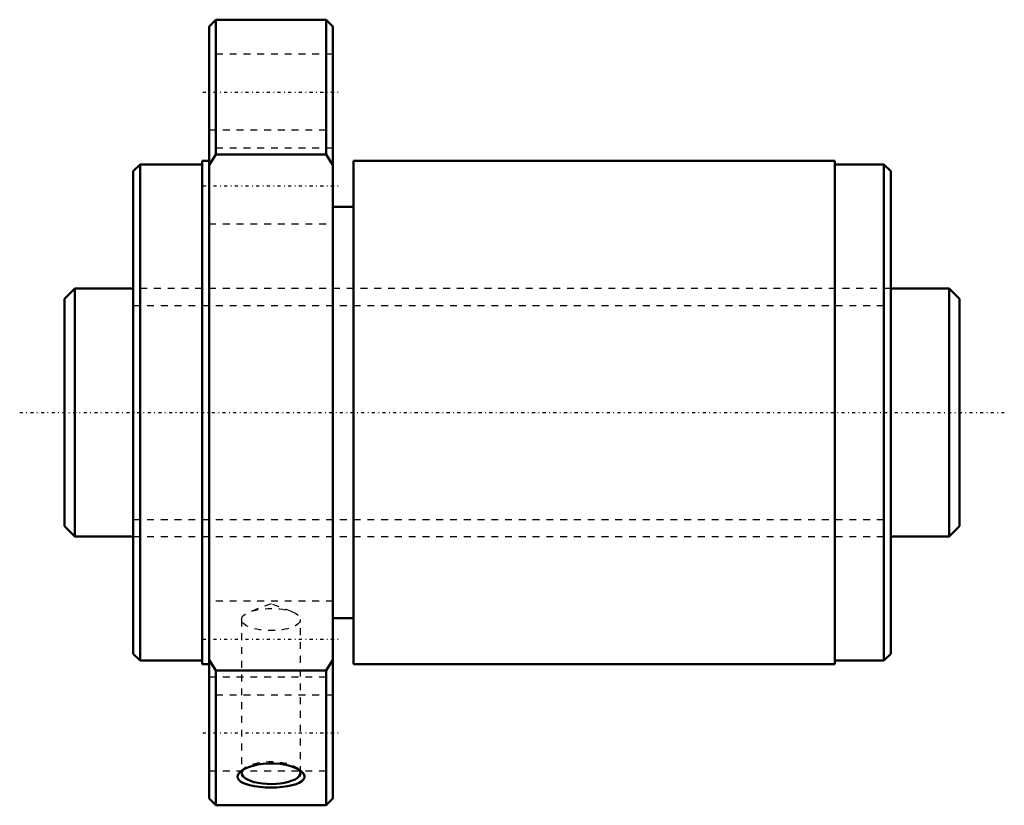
# Model space of a CAD drawing. Header units: millimetres. Extents: x -16 to 127, y -57 to 57.
import ezdxf

# ---------------------------------------------------------------- set-up
doc = ezdxf.new("R2010")
doc.units = ezdxf.units.MM
doc.linetypes.add('Center', pattern=[1.5, 0.45, -0.5, 0.05, -0.5])
doc.linetypes.add('Dashed', pattern=[2, 1, -1])
for name, color, linetype, lineweight in [('2d ConnectionPoints', 7, 'Continuous', 50), ('AM_0', 7, 'Continuous', 50), ('AM_5', 3, 'Continuous', 25), ('AM_7', 7, 'Center', 25), ('AM_9', 6, 'Dashed', 25)]:
    doc.layers.add(name, color=color, linetype=linetype, lineweight=lineweight)

# ---------------------------------------------------------------- blocks, each defined once
blk = doc.blocks.new('1_NRR000SBK3620_7_6Nut_0_in_SBK3620_7_6RRG0_130LC0_0000__0')
at = {"layer": 'AM_0'}
for p, q in [((12, 57), (11, 56)), ((11, 56), (11, -56)), ((28, 57), (12, 57)), ((12, 57), (12, 37.42)), ((29, 56), (28, 57)), ((28, 57), (28, 37.42)), ((29, 56), (29, -56)), ((12, 37.42), (11, 35.87)), ((28, 37.42), (12, 37.42)), ((29, 35.87), (28, 37.42)), ((1, 36), (0, 35)), ((10, 36), (1, 36)), ((1, 36), (1, -36)), ((11, 36.5), (10, 36.5)), ((10, 36.5), (10, -36.5)), ((101.9, 36.5), (32, 36.5)), ((32, 36.5), (32, -36.5)), ((101.9, 36.5), (101.9, -36.5)), ((109, 36), (101.9, 36)), ((110, 35), (109, 36)), ((109, 36), (109, -36)), ((0, 35), (0, -35)), ((110, 35), (110, -35)), ((32, 29.86), (29, 29.86)), ((29, -29.86), (32, -29.86)), ((0, -35), (1, -36)), ((109, -36), (110, -35)), ((1, -36), (10, -36)), ((10, -36.5), (11, -36.5)), ((11, -35.87), (12, -37.42)), ((28, -37.42), (29, -35.87)), ((32, -36.5), (101.9, -36.5)), ((101.9, -36), (109, -36)), ((12, -37.42), (12, -57)), ((12, -37.42), (28, -37.42)), ((28, -37.42), (28, -57)), ((11, -56), (12, -57)), ((12, -57), (28, -57)), ((28, -57), (29, -56))]:
    blk.add_line(p, q, dxfattribs=at)
for points in [[(15.58, -52.09), (15.75, -51.95), (16.19, -51.7), (16.73, -51.46), (17.35, -51.26), (18.07, -51.09), (18.84, -50.98), (19.67, -50.93), (20.51, -50.93), (21.34, -51), (22.14, -51.13), (22.86, -51.32), (23.51, -51.55), (24.04, -51.82), (24.42, -52.09)], [(16.02, -53.79), (15.64, -53.59), (15.36, -53.36), (15.19, -53.09), (15.14, -52.81), (15.22, -52.52), (15.43, -52.23), (15.58, -52.09)], [(24.42, -52.09), (24.45, -52.11), (24.71, -52.41), (24.85, -52.71), (24.85, -52.99), (24.72, -53.26), (24.47, -53.51), (24.1, -53.74), (23.63, -53.94), (23.06, -54.1), (22.39, -54.24), (21.66, -54.34), (20.86, -54.4), (20.03, -54.42), (19.19, -54.4), (18.37, -54.34), (17.59, -54.24), (16.89, -54.09), (16.02, -53.79)]]:
    blk.add_lwpolyline(points, dxfattribs=at)
blk.add_ellipse((20, -52.31), major_axis=(-4.28, 0), ratio=0.374607, start_param=5.995585, end_param=9.744668, dxfattribs=at)
at = {"layer": 'AM_7'}
for p, q in [((10.1, 46.5), (29.9, 46.5)), ((10.1, 32.88), (29.9, 32.88)), ((10.1, -32.88), (29.9, -32.88)), ((10.1, -46.5), (29.9, -46.5))]:
    blk.add_line(p, q, dxfattribs=at)
at = {"layer": 'AM_9'}
for p, q in [((29, 52), (11, 52)), ((11, 41), (29, 41)), ((29, 38.38), (11, 38.38)), ((11, 27.38), (29, 27.38)), ((110, 18), (0, 18)), ((0, -18), (110, -18)), ((29, -27.38), (11, -27.38)), ((20, -27.75), (16.94, -28.92)), ((23.06, -28.92), (20, -27.75)), ((15.72, -30.04), (15.72, -52.31)), ((24.28, -52.31), (24.28, -30.04)), ((11, -38.38), (29, -38.38)), ((29, -41), (11, -41)), ((11, -52), (29, -52)), ((16.08, -51.66), (15.59, -52.08)), ((24.42, -52.09), (23.92, -51.66))]:
    blk.add_line(p, q, dxfattribs=at)
blk.add_ellipse((20, -30.04), major_axis=(-4.28, 0), ratio=0.374607, dxfattribs=at)
blk.add_ellipse((20, -52.31), major_axis=(-4.28, 0), ratio=0.374607, start_param=3.461483, end_param=5.995585, dxfattribs=at)
blk = doc.blocks.new('2_NRR000SBK3620_7_60Shaft_0_in_SBK3620_7_6RRG0_130LC0_0000__0')
at = {"layer": 'AM_0'}
for p, q in [((-8.5, 18), (-10, 16.5)), ((0, 18), (-8.5, 18)), ((-8.5, 18), (-8.5, -18)), ((118.5, 18), (110, 18)), ((120, 16.5), (118.5, 18)), ((118.5, 18), (118.5, -18)), ((-10, 16.5), (-10, -16.5)), ((120, 16.5), (120, -16.5)), ((-10, -16.5), (-8.5, -18)), ((118.5, -18), (120, -16.5)), ((-8.5, -18), (0, -18)), ((110, -18), (118.5, -18))]:
    blk.add_line(p, q, dxfattribs=at)
at = {"layer": 'AM_5', "linetype": 'Dashed'}
for p, q in [((0, 15.5465), (110, 15.5465)), ((0, -15.5465), (110, -15.5465))]:
    blk.add_line(p, q, dxfattribs=at)
at = {"layer": 'AM_7'}
blk.add_line((-16.5, 0), (126.5, 0), dxfattribs=at)
at = {"layer": 'AM_9'}
for p, q in [((110, 18), (0, 18)), ((0, -18), (110, -18))]:
    blk.add_line(p, q, dxfattribs=at)

msp = doc.modelspace()

# ---------------------------------------------------------------- linework, layer by layer
at = {"layer": '2d ConnectionPoints'}
msp.add_point((0, 0), dxfattribs=at)

# ---------------------------------------------------------------- block references
for name in ['1_NRR000SBK3620_7_6Nut_0_in_SBK3620_7_6RRG0_130LC0_0000__0', '2_NRR000SBK3620_7_60Shaft_0_in_SBK3620_7_6RRG0_130LC0_0000__0']:
    msp.add_blockref(name, (0, 0))

doc.saveas('drawing.dxf')
